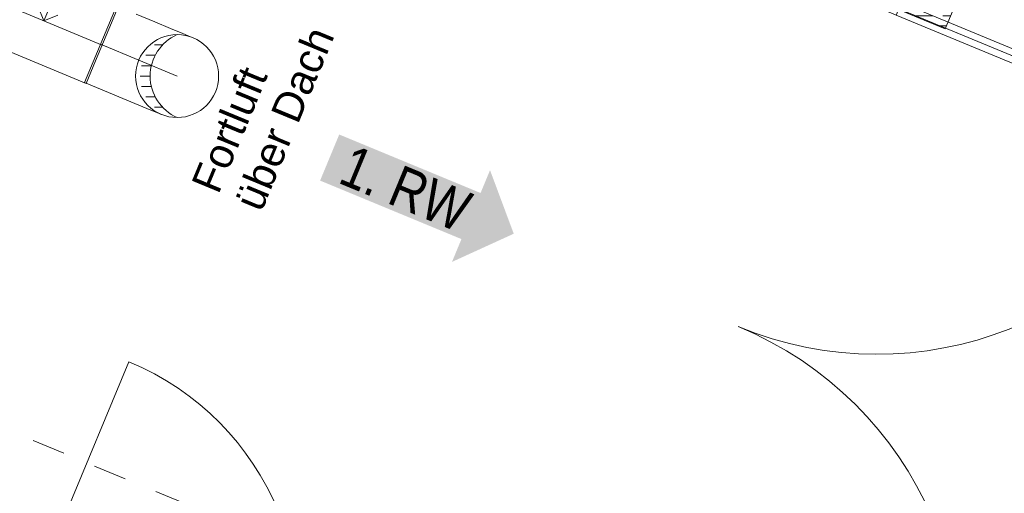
# Model space of a CAD drawing. Header units: metres. Extents: x -79 to 740, y -195 to 69.
# Tile 50 of 200: x 5.61 to 8.58, y 1.92 to 3.35. Entities that reach past the tile are written whole.
import ezdxf

# ---------------------------------------------------------------- set-up
doc = ezdxf.new("R2010")
doc.units = ezdxf.units.M
doc.header["$MEASUREMENT"] = 0
doc.linetypes.add('Strichlinie_ eng', pattern=[0.115, 0.075, -0.04])
doc.linetypes.add('STRICHPUNKT2', pattern=[12.7, 6.35, -3.175, 0, -3.175])
for name, color, linetype in [('70 Lüftung', 7, 'Continuous'), ('97 Brandschutz', 7, 'Continuous'), ('Neubau_10 Wand außen', 7, 'Continuous'), ('Neubau_30 Dach', 7, 'Continuous')]:
    doc.layers.add(name, color=color, linetype=linetype)
doc.styles.add('ERSTELLTER_STIL_2', font='ARIALN.TTF')
doc.styles.add('ERSTELLTER_STIL_3', font='arial.ttf')

# ---------------------------------------------------------------- blocks, each defined once
blk = doc.blocks.new('Glastür 2-Fl 27')
at = {"layer": 'Neubau_10 Wand außen', "color": 7, "linetype": 'Continuous', "lineweight": 13}
for p, q in [((-1.09, 1.09), (-1.09, 1.01)), ((-1.05, 1.09), (-1.09, 1.09)), ((-1.05, 1.01), (-1.05, 1.09)), ((1.05, 1.01), (1.05, 1.09)), ((1.05, 1.09), (1.09, 1.09)), ((1.09, 1.09), (1.09, 1.01)), ((-1.09, 1.01), (-1.05, 1.01)), ((-1.07, 1.01), (-1.07, 0.08)), ((1.09, 1.01), (1.05, 1.01)), ((1.07, 1.01), (1.07, 0.08)), ((-1.13, 0.232), (-1.068, 0.232)), ((-1.068, 0), (-1.068, 0.232)), ((1.13, 0.232), (1.068, 0.232)), ((1.068, 0), (1.068, 0.232)), ((-1.05, 0.08), (-1.09, 0.08)), ((-1.09, 0.08), (-1.09, 0)), ((-1.05, 0), (-1.05, 0.08)), ((1.05, 0), (1.05, 0.08)), ((1.05, 0.08), (1.09, 0.08)), ((1.09, 0.08), (1.09, 0)), ((-1.13, -0.08), (-1.13, 0)), ((-1.13, 0), (-1.09, 0)), ((-1.13, -0.08), (-1.13, 0)), ((-1.13, -0.08), (-1.13, 0)), ((-1.09, 0), (-1.09, -0.04)), ((-1.09, 0), (-1.05, 0)), ((1.09, 0), (1.05, 0)), ((1.09, -0.04), (1.09, 0)), ((1.09, 0), (1.13, 0)), ((1.13, 0), (1.13, -0.08)), ((1.13, -0.08), (1.13, 0)), ((1.13, -0.08), (1.13, 0)), ((-1.08, -0.04), (-1.09, -0.04)), ((-1.08, -0.0654), (-1.08, -0.04)), ((1.09, -0.04), (1.08, -0.04)), ((1.08, -0.04), (1.08, -0.0654)), ((-1.09, -0.08), (-1.13, -0.08)), ((-1.115, -0.08), (-1.115, -0.245)), ((-1.09, -0.0654), (-1.09, -0.08)), ((-1.09, -0.0654), (-1.08, -0.0654)), ((1.08, -0.0654), (1.09, -0.0654)), ((1.09, -0.08), (1.09, -0.0654)), ((1.13, -0.08), (1.09, -0.08)), ((1.115, -0.08), (1.115, -0.245)), ((-1.13, -0.245), (-1.115, -0.245)), ((1.13, -0.245), (1.115, -0.245))]:
    blk.add_line(p, q, dxfattribs=at)
at = {"layer": 'Neubau_10 Wand außen', "color": 7, "linetype": 'Continuous', "lineweight": 13, "flags": 128}
for points in [[(-1.09, 1.01), (-1.09, 0.08), (-1.07, 0.08), (-1.07, 1.01)], [(-1.07, 1.01), (-1.07, 0.08), (-1.05, 0.08), (-1.05, 1.01)], [(1.07, 1.01), (1.07, 0.08), (1.05, 0.08), (1.05, 1.01)], [(1.09, 1.01), (1.09, 0.08), (1.07, 0.08), (1.07, 1.01)]]:
    blk.add_lwpolyline(points, close=True, dxfattribs=at)
at = {"layer": 'Neubau_10 Wand außen', "color": 7, "linetype": 'Continuous', "lineweight": 9}
for centre, start, end in [((-1.09, 0), 0, 87.8969), ((1.09, 0), 92.1031, 180)]:
    blk.add_arc(centre, 1.09, start, end, dxfattribs=at)
blk = doc.blocks.new('Tür Ol 1-Fl 1S 27_2')
at = {"layer": 'Neubau_10 Wand außen', "color": 7, "linetype": 'Continuous', "lineweight": 13}
for p, q in [((0.67, 0), (0.67, 0.83)), ((-0.755, 0.015), (-0.755, 0)), ((-0.67, 0), (-0.755, 0)), ((-0.755, 0), (-0.755, -0.05)), ((-0.755, 0), (-0.755, -0.05)), ((-0.755, 0), (-0.755, -0.05)), ((-0.245, 0), (-0.67, 0)), ((-0.67, -0.02), (-0.67, 0)), ((-0.16, 0), (-0.245, 0)), ((-0.245, 0), (-0.245, -0.02)), ((-0.16, -0.02), (-0.16, 0)), ((0.67, -0.02), (0.67, 0)), ((0.67, 0), (0.755, 0)), ((0.755, 0.015), (0.755, 0)), ((0.755, 0), (0.755, -0.05)), ((0.755, 0), (0.755, -0.05)), ((0.755, 0), (0.755, -0.05)), ((-0.655, -0.02), (-0.67, -0.02)), ((-0.655, -0.05), (-0.655, -0.02)), ((-0.26, -0.02), (-0.655, -0.02)), ((-0.245, -0.02), (-0.26, -0.02)), ((-0.26, -0.02), (-0.26, -0.05)), ((-0.145, -0.02), (-0.16, -0.02)), ((-0.145, -0.05), (-0.145, -0.02)), ((0.655, -0.05), (0.655, -0.02)), ((0.655, -0.02), (0.67, -0.02)), ((-0.755, -0.05), (-0.655, -0.05)), ((-0.74, -0.05), (-0.74, -0.255)), ((-0.655, -0.05), (-0.26, -0.05)), ((-0.26, -0.05), (-0.145, -0.05)), ((0.755, -0.05), (0.655, -0.05)), ((0.74, -0.05), (0.74, -0.255)), ((-0.755, -0.255), (-0.74, -0.255)), ((0.755, -0.255), (0.74, -0.255))]:
    blk.add_line(p, q, dxfattribs=at)
at = {"layer": 'Neubau_10 Wand außen', "color": 7, "linetype": 'Continuous', "lineweight": 9}
blk.add_arc((0.67, 0), 0.83, 90, 180, dxfattribs=at)
blk = doc.blocks.new('Pfeil gerade 27')
at = {"layer": '97 Brandschutz', "linetype": 'Continuous', "lineweight": 18, "true_color": 0x60cd00}
blk.add_hatch(color=72, dxfattribs=at).paths.add_polyline_path([(0.3, 0), (0.1607, 0.1497), (0.1607, 0.0752), (-0.3, 0.0752), (-0.3, -0.0752), (0.1607, -0.0752), (0.1607, -0.1497)])

msp = doc.modelspace()

# ---------------------------------------------------------------- hatches: boundary and pattern name
at = {"layer": 'Neubau_10 Wand außen', "linetype": 'Continuous', "lineweight": 9}
h = msp.add_hatch(dxfattribs=at)
h.set_pattern_fill('Holzwerkstoff_Sperrholz__D2', color=8, style=0, pattern_type=2)
h.set_pattern_definition([(0, (0, 0), (0, 0.03), [])])
h.paths.add_polyline_path([(8.4215, 3.3781), (8.4012, 3.3865), (8.3859, 3.3495), (8.1919, 3.4299), (8.1835, 3.4096), (8.3978, 3.3208)])

# ---------------------------------------------------------------- linework, layer by layer
at = {"layer": '70 Lüftung', "color": 36, "linetype": 'STRICHPUNKT2', "lineweight": 18, "true_color": 0x7e4100}
for p, q in [((5.6837, 3.3445), (5.7564, 3.52)), ((5.5082, 3.4172), (5.8593, 3.2718)), ((5.854, 3.274), (6.085, 3.1783))]:
    msp.add_line(p, q, dxfattribs=at)
at = {"layer": '70 Lüftung', "color": 36, "linetype": 'Continuous', "lineweight": 18, "true_color": 0x7e4100}
for p, q in [((5.6837, 3.3445), (5.6662, 3.3868)), ((5.8062, 3.1585), (5.9019, 3.3894)), ((5.9071, 3.3873), (5.8791, 3.3196)), ((5.726, 3.362), (5.6837, 3.3445)), ((5.9616, 3.3647), (6.0173, 3.3416)), ((6.0173, 3.3416), (6.0652, 3.3218)), ((6.0652, 3.3218), (6.1019, 3.3066)), ((5.4604, 3.3017), (5.8114, 3.1563)), ((5.8791, 3.3196), (5.8394, 3.224)), ((6.1019, 3.3066), (6.125, 3.297)), ((6.125, 3.297), (6.1328, 3.2938)), ((6.0164, 3.272), (6.0409, 3.272)), ((5.9908, 3.2408), (6.0189, 3.2408)), ((5.8394, 3.224), (5.8114, 3.1563)), ((5.978, 3.2095), (6.0074, 3.2095)), ((5.974, 3.1783), (6.0037, 3.1783)), ((5.8062, 3.1585), (5.866, 3.1337)), ((5.978, 3.147), (6.0074, 3.147)), ((5.866, 3.1337), (5.9217, 3.1106)), ((5.9908, 3.1158), (6.0189, 3.1158)), ((5.9217, 3.1106), (5.9695, 3.0908)), ((5.9695, 3.0908), (6.0062, 3.0756)), ((6.0164, 3.0845), (6.0409, 3.0845)), ((6.0062, 3.0756), (6.0293, 3.0661)), ((6.0293, 3.0661), (6.0372, 3.0628))]:
    msp.add_line(p, q, dxfattribs=at)
msp.add_circle((6.085, 3.1783), 0.125, dxfattribs=at)
msp.add_arc((6.1405, 3.1783), 0.1368, 113.9523, 246.0477, dxfattribs=at)
at = {"layer": 'Neubau_10 Wand außen', "color": 7, "linetype": 'Continuous', "lineweight": 13}
for p in [(8.1835, 3.4096), (8.4215, 3.3781)]:
    msp.add_line(p, (8.3978, 3.3208), dxfattribs=at)
at = {"layer": 'Neubau_30 Dach', "color": 7, "linetype": 'Strichlinie_ eng', "lineweight": 9}
msp.add_line((13.3198, -1.0971), (-2.8915, 5.6179), dxfattribs=at)

# ---------------------------------------------------------------- block references
at = {"layer": '97 Brandschutz', "color": 7, "linetype": 'Continuous', "lineweight": 13, "xscale": -1, "rotation": 157.5000000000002}
msp.add_blockref('Pfeil gerade 27', (6.8214, 2.8178), dxfattribs=at)
at = {"layer": 'Neubau_10 Wand außen', "color": 7, "linetype": 'Continuous', "lineweight": 13, "xscale": -1}
for name, p, rotation in [('Glastür 2-Fl 27', (7.7748, 2.4229), 247.5000000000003), ('Tür Ol 1-Fl 1S 27_2', (6.241, 1.2939), 337.5000000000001)]:
    msp.add_blockref(name, p, dxfattribs=dict(at, rotation=rotation))

# ---------------------------------------------------------------- texts
at = {"layer": '70 Lüftung', "color": 7, "linetype": 'Continuous', "lineweight": 9, "insert": (6.1257, 2.8532), "char_height": 0.09, "attachment_point": 1, "rotation": 67.5, "line_spacing_factor": 0.933377, "style": 'ERSTELLTER_STIL_3'}
msp.add_mtext('\\A1;{\\pql;\\fArial|b0|i0|c0|p0;\\W1.000000;Fortluft\\P\\pql;\\fArial|b0|i0|c0|p0;\\W1.000000;über Dach}', dxfattribs=at)
at = {"layer": '97 Brandschutz', "color": 7, "linetype": 'Continuous', "lineweight": 9, "insert": (6.6132, 2.9736), "char_height": 0.125, "attachment_point": 1, "rotation": 337.5, "style": 'ERSTELLTER_STIL_2'}
msp.add_mtext('\\A1;{\\pql;\\fArial Narrow|b0|i0|c0|p0;\\W1.000000;1. RW}', dxfattribs=at)

doc.saveas('drawing.dxf')
